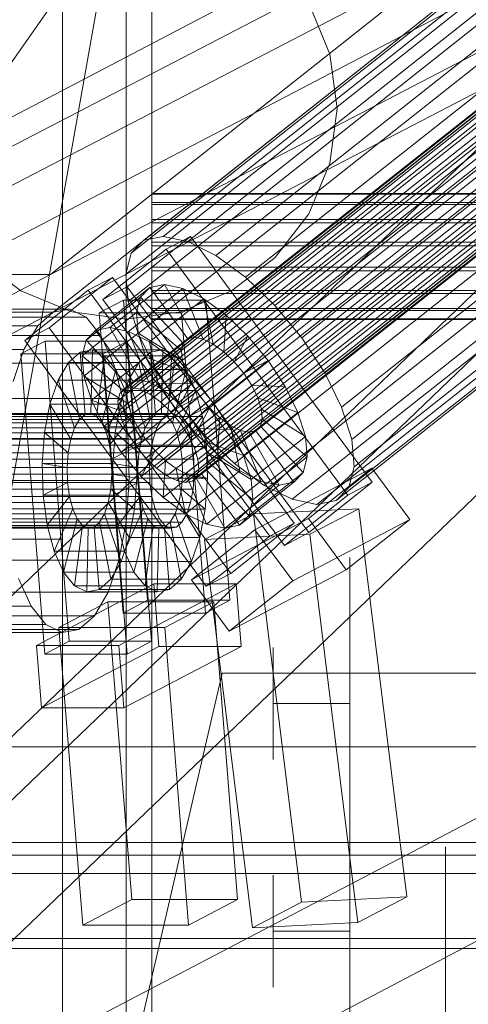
# Model space of a CAD drawing. Header units: millimetres. Extents: x -4738 to 65662, y -68080 to 6847.
# Tile 151 of 256: x -1517 to -1446, y -34225 to -34071. Entities that reach past the tile are written whole.
import ezdxf

# ---------------------------------------------------------------- set-up
doc = ezdxf.new("R2010")
doc.units = ezdxf.units.MM
for name, color, linetype, lineweight in [('COTAS_O', 1, 'Continuous', 0), ('frontal_briquetadora', 7, 'Continuous', 0), ('frontal_C03', 7, 'Continuous', 0), ('frontal_C10', 7, 'Continuous', 0), ('frontal_dosificador', 7, 'Continuous', 0), ('frontal_tolva', 7, 'Continuous', 0)]:
    doc.layers.add(name, color=color, linetype=linetype, lineweight=lineweight)
doc.dimstyles.new('R19_100', dxfattribs={"dimtxt": 250, "dimasz": 150, "dimexe": 150, "dimexo": 80, "dimgap": 100, "dimtad": 1, "dimtih": 1, "dimtoh": 1, "dimdsep": 46, "dimcen": 0.09, "dimadec": 0, "dimazin": 0, "dimtfac": 1, "dimtdec": 4, "dimtofl": 0, "dimtmove": 0, "dimatfit": 3, "dimfxl": 1, "dimtolj": 1, "dimtzin": 0, "dimarcsym": 0})

# ---------------------------------------------------------------- blocks, each defined once
blk = doc.blocks.new('DIM_R31_47')
at = {"layer": 'COTAS_O'}
for p, q in [((-1725, -31700), (-1025, -31700)), ((-1025, -31700), (-1070, -31850)), ((-1025, -34400), (-1025, -31700)), ((-1025, -31700), (-980, -31850)), ((-1025, -34400), (-1070, -34250)), ((-1025, -34400), (-980, -34250)), ((-1725, -34400), (-1025, -34400))]:
    blk.add_line(p, q, dxfattribs=at)
blk.add_text('2700 O', height=250, rotation=90, dxfattribs=at).set_placement((-1125, -33050))
blk = doc.blocks.new('DIM_R31_48')
at = {"layer": 'COTAS_O'}
for p, q in [((-1725, -33700), (-1575, -33655)), ((1725, -33700), (1575, -33655)), ((-1725, -34400), (-1725, -33700)), ((-1725, -33700), (1725, -33700)), ((-1725, -33700), (-1575, -33745)), ((1725, -33700), (1575, -33745)), ((1725, -34400), (1725, -33700))]:
    blk.add_line(p, q, dxfattribs=at)
blk.add_text('3450 O', height=250, dxfattribs=at).set_placement((0, -33600))
blk = doc.blocks.new('DIM_R31_53')
at = {"layer": 'COTAS_O'}
for p, q in [((-1480, -33670), (-780, -33670)), ((-780, -33670), (-825, -33820)), ((-780, -36000), (-780, -33670)), ((-780, -33670), (-735, -33820)), ((-780, -36000), (-825, -35850)), ((-780, -36000), (-735, -35850)), ((-1480, -36000), (-780, -36000))]:
    blk.add_line(p, q, dxfattribs=at)
blk.add_text('2330 O', height=250, rotation=90, dxfattribs=at).set_placement((-880, -34835))

msp = doc.modelspace()

# ---------------------------------------------------------------- linework, layer by layer
at = {"layer": 'frontal_briquetadora'}
for p, q in [((-1510, -34075.747), (-1510, -34064.906)), ((-1510, -34087.632), (-1510, -34075.747)), ((-1510, -34088.791), (-1510, -34083.177)), ((-1510, -34100.514), (-1510, -34087.632)), ((-1510, -34099.562), (-1510, -34088.791)), ((-1510, -34114.62), (-1510, -34099.562)), ((-1510, -34114.338), (-1510, -34100.514)), ((-1510, -34129.049), (-1510, -34114.338)), ((-1510, -34132.744), (-1510, -34114.62)), ((-1510, -34144.586), (-1510, -34129.049)), ((-1510, -34152.465), (-1510, -34132.744)), ((-1510, -34160.884), (-1510, -34144.586)), ((-1660, -34152.465), (-1510, -34152.465)), ((-1510, -34152.465), (-1510, -34172.186)), ((-1465, -34158.033), (-1465, -34155.338)), ((-1465, -34163.372), (-1465, -34158.033)), ((-1510, -34177.878), (-1510, -34160.884)), ((-1465, -34171.257), (-1465, -34163.372)), ((-1477, -34171.164), (-1477, -34169.426)), ((-1465, -34171.164), (-1465, -34169.426)), ((-1510, -34172.186), (-1510, -34190.31)), ((-1477, -34174.295), (-1477, -34171.164)), ((-1465, -34174.295), (-1465, -34171.164)), ((-1465, -34181.539), (-1465, -34171.257)), ((-1477, -34178.2), (-1477, -34174.295)), ((-1465, -34178.2), (-1465, -34174.295)), ((-1510, -34195.496), (-1510, -34177.878)), ((-1465, -34178.2), (-1477, -34178.2)), ((-1477, -34178.2), (-1477, -34182.105)), ((-1465, -34178.2), (-1465, -34182.105)), ((-1465, -34194.029), (-1465, -34181.539)), ((-1477, -34182.105), (-1477, -34185.236)), ((-1465, -34182.105), (-1465, -34185.236)), ((-1477, -34185.236), (-1477, -34186.974)), ((-1465, -34185.236), (-1465, -34186.974)), ((-1510, -34190.31), (-1510, -34205.367)), ((-1510, -34213.667), (-1510, -34195.496)), ((-1465, -34208.492), (-1465, -34194.029)), ((-1450, -34202.811), (-1450, -34200.668)), ((-1450, -34207.07), (-1450, -34202.811)), ((-1510, -34205.367), (-1510, -34216.139)), ((-1477, -34206.838), (-1477, -34205.1)), ((-1465, -34206.838), (-1465, -34205.1)), ((-1477, -34209.969), (-1477, -34206.838)), ((-1465, -34209.969), (-1465, -34206.838)), ((-1450, -34213.397), (-1450, -34207.07)), ((-1465, -34224.66), (-1465, -34208.492)), ((-1477, -34213.874), (-1477, -34209.969)), ((-1465, -34213.874), (-1465, -34209.969)), ((-1510, -34232.316), (-1510, -34213.667)), ((-1465, -34213.874), (-1477, -34213.874)), ((-1477, -34213.874), (-1477, -34217.779)), ((-1465, -34213.874), (-1465, -34217.779)), ((-1450, -34221.717), (-1450, -34213.397)), ((-1510, -34216.139), (-1510, -34221.752)), ((-1477, -34217.779), (-1477, -34220.911)), ((-1465, -34217.779), (-1465, -34220.911)), ((-1477, -34220.911), (-1477, -34222.649)), ((-1465, -34220.911), (-1465, -34222.649)), ((-1450, -34231.933), (-1450, -34221.717)), ((-1465, -34242.232), (-1465, -34224.66))]:
    msp.add_line(p, q, dxfattribs=at)
at = {"layer": 'frontal_C03'}
for p, q in [((-1500, -34954.179), (-1500, -32259.264)), ((-1496, -32259.264), (-1496, -34954.179)), ((-1500, -32263.162), (-1500, -34958.077)), ((-1500, -35437.51), (-1500, -32742.595)), ((-1500, -32746.492), (-1500, -35441.408)), ((-1496, -35441.408), (-1496, -32746.492)), ((-1845, -35988), (-1415, -33563.95)), ((-1496, -34099.707), (-1496, -34098.323)), ((-1496, -34098.323), (-1496, -34098.441)), ((1496, -34098.323), (-1496, -34098.323)), ((-1496, -34098.441), (-1496, -34100.042)), ((1496, -34098.441), (-1496, -34098.441)), ((-1496, -34102.381), (-1496, -34099.707)), ((1496, -34099.707), (-1496, -34099.707)), ((-1496, -34100.042), (-1496, -34102.883)), ((1496, -34100.042), (-1496, -34100.042)), ((-1496, -34105.94), (-1496, -34102.381)), ((1496, -34102.381), (-1496, -34102.381)), ((-1496, -34102.883), (-1496, -34106.531)), ((1496, -34102.883), (-1496, -34102.883)), ((-1496, -34109.84), (-1496, -34105.94)), ((-1496, -34105.94), (1496, -34105.94)), ((-1496, -34106.531), (-1496, -34110.431)), ((1496, -34106.531), (-1496, -34106.531)), ((-1496, -34113.488), (-1496, -34109.84)), ((1496, -34109.84), (-1496, -34109.84)), ((-1496, -34110.431), (-1496, -34113.989)), ((1496, -34110.431), (-1496, -34110.431)), ((-1496, -34116.329), (-1496, -34113.488)), ((1496, -34113.488), (-1496, -34113.488)), ((-1496, -34113.989), (-1496, -34116.664)), ((1496, -34113.989), (-1496, -34113.989)), ((-1496, -34117.93), (-1496, -34116.329)), ((1496, -34116.329), (-1496, -34116.329)), ((-1496, -34116.664), (-1496, -34118.048)), ((1496, -34116.664), (-1496, -34116.664)), ((-1496, -34118.048), (-1496, -34117.93)), ((1496, -34117.93), (-1496, -34117.93)), ((1496, -34118.048), (-1496, -34118.048)), ((-1903.922, -35988), (-1485, -34173.45)), ((-1485, -34173.45), (-1415, -34173.45))]:
    msp.add_line(p, q, dxfattribs=at)
at = {"layer": 'frontal_C10'}
for p, q in [((-1511.88, -34111.002), (-1136.601, -33916.019)), ((-1136.135, -33921.899), (-1511.413, -34116.882)), ((-1272.854, -33926.045), (-1717.35, -34352.76)), ((-1694.337, -34352.76), (-1249.842, -33926.045)), ((-1713.232, -34380.849), (-1268.737, -33954.133)), ((-1690.22, -34380.849), (-1245.724, -33954.133)), ((-1735.512, -34200.256), (-1276.132, -33959.683)), ((-1698.692, -34200.256), (-1239.313, -33959.683)), ((-1337.62, -33979.174), (-1497.243, -34105.649)), ((-1334.597, -33978.551), (-1494.22, -34105.026)), ((-1330.755, -33979.359), (-1490.378, -34105.833)), ((-1315.135, -33982.216), (-1500.298, -34128.926)), ((-1339.617, -33981.187), (-1499.24, -34107.661)), ((-1314.064, -33981.995), (-1499.227, -34128.705)), ((-1312.703, -33982.281), (-1497.865, -34128.992)), ((-1326.355, -33981.543), (-1485.978, -34108.018)), ((-1316.139, -33984.086), (-1501.302, -34130.796)), ((-1315.843, -33982.929), (-1501.005, -34129.639)), ((-1311.144, -33983.055), (-1496.306, -34129.766)), ((-1316.004, -33985.607), (-1501.166, -34132.317)), ((-1340.453, -33984.451), (-1500.076, -34110.926)), ((-1309.493, -33984.264), (-1494.656, -34130.975)), ((-1321.698, -33984.955), (-1481.321, -34111.43)), ((-1307.864, -33985.826), (-1493.027, -34132.536)), ((-1315.445, -33987.389), (-1500.608, -34134.1)), ((-1340.071, -33988.745), (-1499.694, -34115.219)), ((-1491.53, -34134.344), (-1306.367, -33987.633)), ((-1314.503, -33989.311), (-1499.665, -34136.022)), ((-1305.105, -33989.564), (-1490.267, -34136.274)), ((-1317.1, -33989.362), (-1476.723, -34115.836)), ((-1313.24, -33991.242), (-1498.403, -34137.952)), ((-1304.162, -33991.486), (-1489.325, -34138.196)), ((-1311.743, -33993.049), (-1496.906, -34139.76)), ((-1303.604, -33993.268), (-1488.766, -34139.978)), ((-1338.496, -33993.775), (-1498.119, -34120.249)), ((-1310.114, -33994.611), (-1495.277, -34141.321)), ((-1303.468, -33994.789), (-1488.631, -34141.5)), ((-1472.498, -34120.938), (-1312.875, -33994.463)), ((-1308.464, -33995.82), (-1493.626, -34142.53)), ((-1303.765, -33995.946), (-1488.927, -34142.656)), ((-1306.905, -33996.594), (-1492.067, -34143.304)), ((-1305.543, -33996.88), (-1490.706, -34143.59)), ((-1304.472, -33996.659), (-1489.635, -34143.369)), ((-1335.836, -33999.199), (-1495.459, -34125.674)), ((-1309.311, -33999.912), (-1468.934, -34126.386)), ((-1332.272, -34004.648), (-1491.895, -34131.122)), ((-1306.651, -34005.336), (-1466.274, -34131.81)), ((-1328.047, -34009.749), (-1487.67, -34136.224)), ((-1305.076, -34010.366), (-1464.699, -34136.841)), ((-1323.449, -34014.156), (-1483.072, -34140.63)), ((-1304.694, -34014.66), (-1464.317, -34141.134)), ((-1318.792, -34017.568), (-1478.415, -34144.042)), ((-1305.53, -34017.924), (-1465.153, -34144.398)), ((-1314.392, -34019.752), (-1474.015, -34146.226)), ((-1310.55, -34020.56), (-1470.173, -34147.034)), ((-1307.527, -34019.936), (-1467.15, -34146.411)), ((-1426.748, -34043.548), (-1802.026, -34238.531)), ((-1511.88, -34111.002), (-1426.748, -34043.548)), ((-1801.56, -34244.411), (-1426.281, -34049.429)), ((-1426.281, -34049.429), (-1511.413, -34116.882)), ((-1264.774, -34101.739), (-1724.153, -34342.312)), ((-1687.333, -34342.312), (-1227.954, -34101.739)), ((-1489.931, -34105.051), (-1499.863, -34112.921)), ((-1497.243, -34105.649), (-1499.24, -34107.661)), ((-1494.22, -34105.026), (-1497.243, -34105.649)), ((-1490.378, -34105.833), (-1494.22, -34105.026)), ((-1493.75, -34107.056), (-1489.931, -34105.051)), ((-1485.978, -34108.018), (-1490.378, -34105.833)), ((-1461.497, -34143.566), (-1489.931, -34105.051)), ((-1503.682, -34114.925), (-1493.75, -34107.056)), ((-1493.75, -34107.056), (-1465.315, -34145.571)), ((-1499.24, -34107.661), (-1500.076, -34110.926)), ((-1481.321, -34111.43), (-1485.978, -34108.018)), ((-1887.158, -34305.985), (-1511.88, -34111.002)), ((-1631.544, -34111.002), (-1511.88, -34111.002)), ((-1502.15, -34111.466), (-1512.082, -34119.336)), ((-1505.968, -34113.471), (-1502.15, -34111.466)), ((-1473.715, -34149.981), (-1502.15, -34111.466)), ((-1500.076, -34110.926), (-1499.694, -34115.219)), ((-1476.723, -34115.836), (-1481.321, -34111.43)), ((-1515.9, -34121.341), (-1505.968, -34113.471)), ((-1505.968, -34113.471), (-1477.533, -34151.986)), ((-1496.289, -34113.033), (-1504.803, -34119.778)), ((-1499.863, -34112.921), (-1503.682, -34114.925)), ((-1494.028, -34112.566), (-1502.542, -34119.312)), ((-1499.863, -34112.921), (-1471.429, -34151.436)), ((-1491.154, -34113.171), (-1499.667, -34119.916)), ((-1497.784, -34114.538), (-1496.289, -34113.033)), ((-1496.289, -34113.033), (-1494.028, -34112.566)), ((-1490.366, -34121.057), (-1496.289, -34113.033)), ((-1489.295, -34120.836), (-1494.028, -34112.566)), ((-1494.028, -34112.566), (-1491.154, -34113.171)), ((-1487.933, -34121.122), (-1491.154, -34113.171)), ((-1491.154, -34113.171), (-1487.863, -34114.805)), ((-1497.784, -34114.538), (-1506.297, -34121.283)), ((-1500.425, -34115.023), (-1504.253, -34117.028)), ((-1475.247, -34153.44), (-1503.682, -34114.925)), ((-1487.538, -34115.023), (-1500.425, -34115.023)), ((-1500.425, -34115.023), (-1496.665, -34162.048)), ((-1499.694, -34115.219), (-1498.119, -34120.249)), ((-1498.409, -34116.98), (-1497.784, -34114.538)), ((-1491.073, -34121.77), (-1497.784, -34114.538)), ((-1487.863, -34114.805), (-1496.376, -34121.55)), ((-1491.366, -34117.028), (-1487.538, -34115.023)), ((-1486.374, -34121.896), (-1487.863, -34114.805)), ((-1487.863, -34114.805), (-1484.379, -34117.357)), ((-1483.778, -34162.048), (-1487.538, -34115.023)), ((-1508.829, -34116.412), (-1748.158, -34116.412)), ((-1511.413, -34116.882), (-1508.829, -34116.412)), ((-1508.829, -34116.412), (-1506.285, -34117.669)), ((-1472.498, -34120.938), (-1476.723, -34115.836)), ((-1511.413, -34116.882), (-1886.692, -34311.865)), ((-1511.413, -34116.882), (-1750.743, -34116.882)), ((-1506.285, -34117.669), (-1745.614, -34117.669)), ((-1511.413, -34116.882), (-1631.078, -34116.882)), ((-1513.862, -34119.048), (-1511.413, -34116.882)), ((-1498.409, -34116.98), (-1506.922, -34123.725)), ((-1506.285, -34117.669), (-1503.955, -34120.569)), ((-1504.253, -34117.028), (-1491.366, -34117.028)), ((-1500.493, -34164.053), (-1504.253, -34117.028)), ((-1491.37, -34122.926), (-1498.409, -34116.98)), ((-1498.123, -34120.192), (-1498.409, -34116.98)), ((-1484.379, -34117.357), (-1492.892, -34124.102)), ((-1491.366, -34117.028), (-1487.606, -34164.053)), ((-1484.724, -34123.105), (-1484.379, -34117.357)), ((-1484.379, -34117.357), (-1480.94, -34120.653)), ((-1513.862, -34119.048), (-1753.191, -34119.048)), ((-1516.008, -34122.762), (-1513.862, -34119.048)), ((-1512.082, -34119.336), (-1515.9, -34121.341)), ((-1512.082, -34119.336), (-1483.647, -34157.851)), ((-1504.803, -34119.778), (-1506.297, -34121.283)), ((-1502.542, -34119.312), (-1504.803, -34119.778)), ((-1504.803, -34119.778), (-1498.879, -34127.802)), ((-1499.667, -34119.916), (-1502.542, -34119.312)), ((-1502.542, -34119.312), (-1497.808, -34127.581)), ((-1496.376, -34121.55), (-1499.667, -34119.916)), ((-1499.667, -34119.916), (-1496.446, -34127.867)), ((-1503.955, -34120.569), (-1743.284, -34120.569)), ((-1512.675, -34121.438), (-1516.503, -34123.443)), ((-1487.465, -34159.856), (-1515.9, -34121.341)), ((-1499.788, -34121.438), (-1512.675, -34121.438)), ((-1512.675, -34121.438), (-1508.915, -34168.464)), ((-1506.297, -34121.283), (-1506.922, -34123.725)), ((-1498.123, -34120.192), (-1506.636, -34126.937)), ((-1506.297, -34121.283), (-1499.587, -34128.515)), ((-1503.955, -34120.569), (-1501.998, -34124.914)), ((-1503.616, -34123.443), (-1499.788, -34121.438)), ((-1496.028, -34168.464), (-1499.788, -34121.438)), ((-1498.879, -34127.802), (-1490.366, -34121.057)), ((-1491.234, -34124.448), (-1498.123, -34120.192)), ((-1496.944, -34123.954), (-1498.123, -34120.192)), ((-1498.119, -34120.249), (-1495.459, -34125.674)), ((-1497.808, -34127.581), (-1489.295, -34120.836)), ((-1496.446, -34127.867), (-1487.933, -34121.122)), ((-1490.366, -34121.057), (-1491.073, -34121.77)), ((-1489.295, -34120.836), (-1490.366, -34121.057)), ((-1480.94, -34120.653), (-1489.453, -34127.399)), ((-1487.933, -34121.122), (-1489.295, -34120.836)), ((-1486.374, -34121.896), (-1487.933, -34121.122)), ((-1483.095, -34124.666), (-1480.94, -34120.653)), ((-1480.94, -34120.653), (-1477.78, -34124.469)), ((-1468.934, -34126.386), (-1472.498, -34120.938)), ((-1516.008, -34122.762), (-1755.338, -34122.762)), ((-1517.706, -34127.771), (-1516.008, -34122.762)), ((-1505.297, -34122.8), (-1507.23, -34123.152)), ((-1505.297, -34122.8), (-1505.531, -34132.782)), ((-1503.394, -34123.741), (-1505.297, -34122.8)), ((-1494.251, -34122.8), (-1505.297, -34122.8)), ((-1499.883, -34129.672), (-1491.37, -34122.926)), ((-1499.587, -34128.515), (-1491.073, -34121.77)), ((-1492.892, -34124.102), (-1496.376, -34121.55)), ((-1496.376, -34121.55), (-1494.887, -34128.641)), ((-1496.184, -34123.152), (-1494.251, -34122.8)), ((-1494.887, -34128.641), (-1486.374, -34121.896)), ((-1494.485, -34132.782), (-1494.251, -34122.8)), ((-1494.251, -34122.8), (-1492.348, -34123.741)), ((-1491.073, -34121.77), (-1491.37, -34122.926)), ((-1491.37, -34122.926), (-1491.234, -34124.448)), ((-1484.724, -34123.105), (-1486.374, -34121.896)), ((-1516.503, -34123.443), (-1503.616, -34123.443)), ((-1512.743, -34170.468), (-1516.503, -34123.443)), ((-1507.23, -34123.152), (-1509.062, -34124.772)), ((-1507.23, -34123.152), (-1506.447, -34132.949)), ((-1496.184, -34123.152), (-1507.23, -34123.152)), ((-1506.922, -34123.725), (-1499.883, -34129.672)), ((-1506.922, -34123.725), (-1506.636, -34126.937)), ((-1496.944, -34123.954), (-1505.458, -34130.7)), ((-1503.394, -34123.741), (-1504.629, -34133.228)), ((-1503.616, -34123.443), (-1499.856, -34170.468)), ((-1501.651, -34125.91), (-1503.394, -34123.741)), ((-1492.348, -34123.741), (-1503.394, -34123.741)), ((-1499.747, -34131.193), (-1491.234, -34124.448)), ((-1498.016, -34124.772), (-1496.184, -34123.152)), ((-1490.676, -34126.23), (-1496.944, -34123.954)), ((-1494.955, -34128.012), (-1496.944, -34123.954)), ((-1495.401, -34132.949), (-1496.184, -34123.152)), ((-1493.583, -34133.228), (-1492.348, -34123.741)), ((-1493.237, -34129.85), (-1484.724, -34123.105)), ((-1492.892, -34124.102), (-1493.237, -34129.85)), ((-1489.453, -34127.399), (-1492.892, -34124.102)), ((-1492.348, -34123.741), (-1490.605, -34125.91)), ((-1491.234, -34124.448), (-1490.676, -34126.23)), ((-1486.293, -34131.215), (-1477.78, -34124.469)), ((-1483.095, -34124.666), (-1484.724, -34123.105)), ((-1477.78, -34124.469), (-1481.598, -34126.474)), ((-1477.78, -34124.469), (-1475.114, -34128.545)), ((-1501.998, -34124.914), (-1741.327, -34124.914)), ((-1509.062, -34124.772), (-1510.667, -34127.55)), ((-1509.062, -34124.772), (-1507.314, -34133.716)), ((-1498.016, -34124.772), (-1509.062, -34124.772)), ((-1501.651, -34125.91), (-1503.804, -34134.255)), ((-1501.998, -34124.914), (-1500.546, -34130.407)), ((-1500.187, -34129.16), (-1501.651, -34125.91)), ((-1490.605, -34125.91), (-1501.651, -34125.91)), ((-1499.621, -34127.55), (-1498.016, -34124.772)), ((-1496.268, -34133.716), (-1498.016, -34124.772)), ((-1495.459, -34125.674), (-1491.895, -34131.122)), ((-1492.758, -34134.255), (-1490.605, -34125.91)), ((-1491.608, -34131.412), (-1483.095, -34124.666)), ((-1490.605, -34125.91), (-1489.141, -34129.16)), ((-1481.598, -34126.474), (-1483.095, -34124.666)), ((-1510.667, -34127.55), (-1511.937, -34131.297)), ((-1510.667, -34127.55), (-1508.075, -34135.032)), ((-1499.621, -34127.55), (-1510.667, -34127.55)), ((-1506.636, -34126.937), (-1499.747, -34131.193)), ((-1506.636, -34126.937), (-1505.458, -34130.7)), ((-1500.891, -34131.297), (-1499.621, -34127.55)), ((-1497.029, -34135.032), (-1499.621, -34127.55)), ((-1499.189, -34132.975), (-1490.676, -34126.23)), ((-1498.879, -34127.802), (-1497.808, -34127.581)), ((-1497.808, -34127.581), (-1496.446, -34127.867)), ((-1489.453, -34127.399), (-1491.608, -34131.412)), ((-1490.676, -34126.23), (-1489.733, -34128.152)), ((-1481.598, -34126.474), (-1490.111, -34133.219)), ((-1486.293, -34131.215), (-1489.453, -34127.399)), ((-1480.335, -34128.405), (-1481.598, -34126.474)), ((-1466.274, -34131.81), (-1468.934, -34126.386)), ((-1494.955, -34128.012), (-1503.468, -34134.757)), ((-1500.187, -34129.16), (-1503.11, -34135.795)), ((-1500.298, -34128.926), (-1501.005, -34129.639)), ((-1499.227, -34128.705), (-1500.298, -34128.926)), ((-1499.101, -34133.269), (-1500.187, -34129.16)), ((-1489.141, -34129.16), (-1500.187, -34129.16)), ((-1499.883, -34129.672), (-1499.587, -34128.515)), ((-1499.587, -34128.515), (-1498.879, -34127.802)), ((-1497.865, -34128.992), (-1499.227, -34128.705)), ((-1498.247, -34134.897), (-1489.733, -34128.152)), ((-1496.306, -34129.766), (-1497.865, -34128.992)), ((-1496.446, -34127.867), (-1494.887, -34128.641)), ((-1489.733, -34128.152), (-1494.955, -34128.012)), ((-1492.289, -34132.087), (-1494.955, -34128.012)), ((-1494.887, -34128.641), (-1493.237, -34129.85)), ((-1492.064, -34135.795), (-1489.141, -34129.16)), ((-1489.733, -34128.152), (-1488.471, -34130.083)), ((-1489.141, -34129.16), (-1488.055, -34133.269)), ((-1488.848, -34135.15), (-1480.335, -34128.405)), ((-1475.114, -34128.545), (-1483.627, -34135.29)), ((-1479.392, -34130.327), (-1480.335, -34128.405)), ((-1480.335, -34128.405), (-1475.114, -34128.545)), ((-1475.114, -34128.545), (-1473.124, -34132.602)), ((-1500.546, -34130.407), (-1739.876, -34130.407)), ((-1505.458, -34130.7), (-1499.189, -34132.975)), ((-1505.458, -34130.7), (-1503.468, -34134.757)), ((-1501.005, -34129.639), (-1501.302, -34130.796)), ((-1500.546, -34130.407), (-1499.7, -34136.674)), ((-1499.747, -34131.193), (-1499.883, -34129.672)), ((-1496.984, -34136.828), (-1488.471, -34130.083)), ((-1494.656, -34130.975), (-1496.306, -34129.766)), ((-1493.237, -34129.85), (-1491.608, -34131.412)), ((-1488.471, -34130.083), (-1492.289, -34132.087)), ((-1488.471, -34130.083), (-1486.974, -34131.89)), ((-1487.906, -34137.072), (-1479.392, -34130.327)), ((-1478.834, -34132.109), (-1479.392, -34130.327)), ((-1479.392, -34130.327), (-1473.124, -34132.602)), ((-1511.937, -34131.297), (-1512.785, -34135.758)), ((-1511.937, -34131.297), (-1508.676, -34136.807)), ((-1500.891, -34131.297), (-1511.937, -34131.297)), ((-1501.739, -34135.758), (-1500.891, -34131.297)), ((-1501.302, -34130.796), (-1501.166, -34132.317)), ((-1497.63, -34136.807), (-1500.891, -34131.297)), ((-1492.289, -34132.087), (-1500.802, -34138.833)), ((-1499.189, -34132.975), (-1499.747, -34131.193)), ((-1495.487, -34138.636), (-1486.974, -34131.89)), ((-1493.027, -34132.536), (-1494.656, -34130.975)), ((-1489.128, -34135.903), (-1492.289, -34132.087)), ((-1491.895, -34131.122), (-1487.67, -34136.224)), ((-1491.608, -34131.412), (-1490.111, -34133.219)), ((-1490.111, -34133.219), (-1486.293, -34131.215)), ((-1486.974, -34131.89), (-1489.128, -34135.903)), ((-1487.348, -34138.854), (-1478.834, -34132.109)), ((-1486.974, -34131.89), (-1485.344, -34133.452)), ((-1483.627, -34135.29), (-1486.293, -34131.215)), ((-1478.699, -34133.63), (-1478.834, -34132.109)), ((-1478.834, -34132.109), (-1471.946, -34136.365)), ((-1464.699, -34136.841), (-1466.274, -34131.81)), ((-1494.427, -34133.716), (-1766.895, -34133.716)), ((-1493.56, -34132.949), (-1766.027, -34132.949)), ((-1492.644, -34132.782), (-1765.111, -34132.782)), ((-1491.742, -34133.228), (-1764.21, -34133.228)), ((-1508.075, -34135.032), (-1507.314, -34133.716)), ((-1507.314, -34133.716), (-1506.447, -34132.949)), ((-1507.314, -34133.716), (-1496.268, -34133.716)), ((-1506.447, -34132.949), (-1505.531, -34132.782)), ((-1506.447, -34132.949), (-1495.401, -34132.949)), ((-1505.531, -34132.782), (-1504.629, -34133.228)), ((-1505.531, -34132.782), (-1494.485, -34132.782)), ((-1504.629, -34133.228), (-1503.804, -34134.255)), ((-1504.629, -34133.228), (-1493.583, -34133.228)), ((-1499.101, -34133.269), (-1502.596, -34137.741)), ((-1501.166, -34132.317), (-1500.608, -34134.1)), ((-1498.247, -34134.897), (-1499.189, -34132.975)), ((-1498.468, -34137.957), (-1499.101, -34133.269)), ((-1488.055, -34133.269), (-1499.101, -34133.269)), ((-1496.268, -34133.716), (-1497.029, -34135.032)), ((-1495.401, -34132.949), (-1496.268, -34133.716)), ((-1494.485, -34132.782), (-1495.401, -34132.949)), ((-1495.188, -34135.032), (-1494.427, -34133.716)), ((-1493.583, -34133.228), (-1494.485, -34132.782)), ((-1494.427, -34133.716), (-1493.56, -34132.949)), ((-1493.858, -34140.197), (-1485.344, -34133.452)), ((-1492.758, -34134.255), (-1493.583, -34133.228)), ((-1493.56, -34132.949), (-1492.644, -34132.782)), ((-1491.53, -34134.344), (-1493.027, -34132.536)), ((-1492.644, -34132.782), (-1491.742, -34133.228)), ((-1491.742, -34133.228), (-1490.917, -34134.255)), ((-1491.55, -34137.741), (-1488.055, -34133.269)), ((-1490.111, -34133.219), (-1488.848, -34135.15)), ((-1488.055, -34133.269), (-1487.422, -34137.957)), ((-1487.212, -34140.376), (-1478.699, -34133.63)), ((-1485.344, -34133.452), (-1485.689, -34139.2)), ((-1485.344, -34133.452), (-1483.694, -34134.661)), ((-1473.124, -34132.602), (-1481.637, -34139.348)), ((-1478.995, -34134.787), (-1478.699, -34133.63)), ((-1478.699, -34133.63), (-1471.66, -34139.577)), ((-1473.124, -34132.602), (-1471.946, -34136.365)), ((-1495.188, -34135.032), (-1767.655, -34135.032)), ((-1490.917, -34134.255), (-1763.384, -34134.255)), ((-1508.676, -34136.807), (-1508.075, -34135.032)), ((-1508.075, -34135.032), (-1497.029, -34135.032)), ((-1503.804, -34134.255), (-1503.11, -34135.795)), ((-1503.804, -34134.255), (-1492.758, -34134.255)), ((-1503.468, -34134.757), (-1498.247, -34134.897)), ((-1503.468, -34134.757), (-1500.802, -34138.833)), ((-1500.608, -34134.1), (-1499.665, -34136.022)), ((-1496.984, -34136.828), (-1498.247, -34134.897)), ((-1497.029, -34135.032), (-1497.63, -34136.807)), ((-1495.789, -34136.807), (-1495.188, -34135.032)), ((-1492.064, -34135.795), (-1492.758, -34134.255)), ((-1492.207, -34141.406), (-1483.694, -34134.661)), ((-1490.267, -34136.274), (-1491.53, -34134.344)), ((-1490.917, -34134.255), (-1490.223, -34135.795)), ((-1483.627, -34135.29), (-1488.848, -34135.15)), ((-1488.848, -34135.15), (-1487.906, -34137.072)), ((-1487.508, -34141.532), (-1478.995, -34134.787)), ((-1483.694, -34134.661), (-1482.205, -34141.752)), ((-1483.694, -34134.661), (-1482.135, -34135.435)), ((-1481.637, -34139.348), (-1483.627, -34135.29)), ((-1479.703, -34135.5), (-1478.995, -34134.787)), ((-1478.995, -34134.787), (-1472.285, -34142.019)), ((-1495.789, -34136.807), (-1768.257, -34136.807)), ((-1490.223, -34135.795), (-1762.691, -34135.795)), ((-1739.029, -34136.674), (-1499.7, -34136.674)), ((-1512.785, -34135.758), (-1513.152, -34140.628)), ((-1512.785, -34135.758), (-1509.078, -34138.92)), ((-1501.739, -34135.758), (-1512.785, -34135.758)), ((-1509.078, -34138.92), (-1508.676, -34136.807)), ((-1508.676, -34136.807), (-1497.63, -34136.807)), ((-1503.11, -34135.795), (-1502.596, -34137.741)), ((-1503.11, -34135.795), (-1492.064, -34135.795)), ((-1502.106, -34140.628), (-1501.739, -34135.758)), ((-1498.032, -34138.92), (-1501.739, -34135.758)), ((-1500.802, -34138.833), (-1496.984, -34136.828)), ((-1499.7, -34136.674), (-1499.516, -34143.288)), ((-1499.665, -34136.022), (-1498.403, -34137.952)), ((-1497.63, -34136.807), (-1498.032, -34138.92)), ((-1489.128, -34135.903), (-1497.642, -34142.649)), ((-1495.487, -34138.636), (-1496.984, -34136.828)), ((-1496.191, -34138.92), (-1495.789, -34136.807)), ((-1491.55, -34137.741), (-1492.064, -34135.795)), ((-1490.648, -34142.18), (-1482.135, -34135.435)), ((-1489.325, -34138.196), (-1490.267, -34136.274)), ((-1490.223, -34135.795), (-1489.709, -34137.741)), ((-1489.287, -34142.466), (-1480.774, -34135.721)), ((-1485.689, -34139.2), (-1489.128, -34135.903)), ((-1488.216, -34142.245), (-1479.703, -34135.5)), ((-1487.67, -34136.224), (-1483.072, -34140.63)), ((-1482.135, -34135.435), (-1478.914, -34143.386)), ((-1482.135, -34135.435), (-1480.774, -34135.721)), ((-1480.774, -34135.721), (-1479.703, -34135.5)), ((-1480.774, -34135.721), (-1476.04, -34143.99)), ((-1471.946, -34136.365), (-1480.459, -34143.11)), ((-1479.703, -34135.5), (-1473.779, -34143.524)), ((-1471.946, -34136.365), (-1471.66, -34139.577)), ((-1464.317, -34141.134), (-1464.699, -34136.841)), ((-1489.709, -34137.741), (-1762.176, -34137.741)), ((-1502.596, -34137.741), (-1502.296, -34139.962)), ((-1502.596, -34137.741), (-1491.55, -34137.741)), ((-1502.296, -34139.962), (-1498.468, -34137.957)), ((-1498.468, -34137.957), (-1487.422, -34137.957)), ((-1498.331, -34142.904), (-1498.468, -34137.957)), ((-1498.403, -34137.952), (-1496.906, -34139.76)), ((-1491.25, -34139.962), (-1491.55, -34137.741)), ((-1487.422, -34137.957), (-1491.25, -34139.962)), ((-1489.709, -34137.741), (-1489.409, -34139.962)), ((-1488.766, -34139.978), (-1489.325, -34138.196)), ((-1481.637, -34139.348), (-1487.906, -34137.072)), ((-1487.906, -34137.072), (-1487.348, -34138.854)), ((-1487.422, -34137.957), (-1487.285, -34142.904)), ((-1496.191, -34138.92), (-1768.658, -34138.92)), ((-1761.876, -34139.962), (-1489.409, -34139.962)), ((-1509.252, -34141.227), (-1509.078, -34138.92)), ((-1509.078, -34138.92), (-1498.032, -34138.92)), ((-1491.25, -34139.962), (-1502.296, -34139.962)), ((-1502.296, -34139.962), (-1502.231, -34142.305)), ((-1500.802, -34138.833), (-1497.642, -34142.649)), ((-1498.032, -34138.92), (-1498.206, -34141.227)), ((-1497.642, -34142.649), (-1495.487, -34138.636)), ((-1496.906, -34139.76), (-1495.277, -34141.321)), ((-1496.365, -34141.227), (-1496.191, -34138.92)), ((-1493.858, -34140.197), (-1495.487, -34138.636)), ((-1485.689, -34139.2), (-1494.202, -34145.945)), ((-1491.185, -34142.305), (-1491.25, -34139.962)), ((-1489.409, -34139.962), (-1489.344, -34142.305)), ((-1488.631, -34141.5), (-1488.766, -34139.978)), ((-1480.459, -34143.11), (-1487.348, -34138.854)), ((-1487.348, -34138.854), (-1487.212, -34140.376)), ((-1482.205, -34141.752), (-1485.689, -34139.2)), ((-1480.459, -34143.11), (-1481.637, -34139.348)), ((-1471.66, -34139.577), (-1480.173, -34146.322)), ((-1471.66, -34139.577), (-1472.285, -34142.019)), ((-1496.365, -34141.227), (-1768.832, -34141.227)), ((-1513.152, -34140.628), (-1509.252, -34141.227)), ((-1502.106, -34140.628), (-1513.152, -34140.628)), ((-1513.152, -34140.628), (-1513.015, -34145.575)), ((-1509.252, -34141.227), (-1498.206, -34141.227)), ((-1509.187, -34143.57), (-1509.252, -34141.227)), ((-1498.206, -34141.227), (-1502.106, -34140.628)), ((-1501.969, -34145.575), (-1502.106, -34140.628)), ((-1498.206, -34141.227), (-1498.141, -34143.57)), ((-1496.3, -34143.57), (-1496.365, -34141.227)), ((-1495.277, -34141.321), (-1493.626, -34142.53)), ((-1494.202, -34145.945), (-1493.858, -34140.197)), ((-1492.207, -34141.406), (-1493.858, -34140.197)), ((-1490.718, -34148.497), (-1492.207, -34141.406)), ((-1490.648, -34142.18), (-1492.207, -34141.406)), ((-1488.927, -34142.656), (-1488.631, -34141.5)), ((-1487.508, -34141.532), (-1488.216, -34142.245)), ((-1487.212, -34140.376), (-1487.508, -34141.532)), ((-1480.798, -34148.764), (-1487.508, -34141.532)), ((-1480.173, -34146.322), (-1487.212, -34140.376)), ((-1483.072, -34140.63), (-1478.415, -34144.042)), ((-1479.864, -34150.983), (-1461.536, -34141.36)), ((-1461.536, -34141.36), (-1471.468, -34149.229)), ((-1465.153, -34144.398), (-1464.317, -34141.134)), ((-1455.612, -34149.384), (-1461.536, -34141.36)), ((-1489.344, -34142.305), (-1761.811, -34142.305)), ((-1502.231, -34142.305), (-1502.405, -34144.612)), ((-1498.331, -34142.904), (-1502.231, -34142.305)), ((-1502.231, -34142.305), (-1491.185, -34142.305)), ((-1498.698, -34147.774), (-1498.331, -34142.904)), ((-1487.285, -34142.904), (-1498.331, -34142.904)), ((-1497.642, -34142.649), (-1494.202, -34145.945)), ((-1493.626, -34142.53), (-1492.067, -34143.304)), ((-1491.359, -34144.612), (-1491.185, -34142.305)), ((-1491.185, -34142.305), (-1487.285, -34142.904)), ((-1482.205, -34141.752), (-1490.718, -34148.497)), ((-1487.427, -34150.131), (-1490.648, -34142.18)), ((-1489.287, -34142.466), (-1490.648, -34142.18)), ((-1489.635, -34143.369), (-1488.927, -34142.656)), ((-1489.344, -34142.305), (-1489.518, -34144.612)), ((-1488.216, -34142.245), (-1489.287, -34142.466)), ((-1484.553, -34150.736), (-1489.287, -34142.466)), ((-1482.292, -34150.269), (-1488.216, -34142.245)), ((-1487.285, -34142.904), (-1487.652, -34147.774)), ((-1478.914, -34143.386), (-1482.205, -34141.752)), ((-1472.285, -34142.019), (-1480.798, -34148.764)), ((-1472.285, -34142.019), (-1473.779, -34143.524)), ((-1496.3, -34143.57), (-1768.767, -34143.57)), ((-1489.518, -34144.612), (-1761.986, -34144.612)), ((-1499.516, -34143.288), (-1738.846, -34143.288)), ((-1513.015, -34145.575), (-1509.187, -34143.57)), ((-1509.187, -34143.57), (-1498.141, -34143.57)), ((-1508.887, -34145.791), (-1509.187, -34143.57)), ((-1502.405, -34144.612), (-1502.807, -34146.725)), ((-1498.698, -34147.774), (-1502.405, -34144.612)), ((-1502.405, -34144.612), (-1491.359, -34144.612)), ((-1498.141, -34143.57), (-1501.969, -34145.575)), ((-1499.516, -34143.288), (-1500.008, -34149.798)), ((-1498.141, -34143.57), (-1497.841, -34145.791)), ((-1496, -34145.791), (-1496.3, -34143.57)), ((-1492.067, -34143.304), (-1490.706, -34143.59)), ((-1491.761, -34146.725), (-1491.359, -34144.612)), ((-1491.359, -34144.612), (-1487.652, -34147.774)), ((-1490.706, -34143.59), (-1489.635, -34143.369)), ((-1489.518, -34144.612), (-1489.92, -34146.725)), ((-1478.914, -34143.386), (-1487.427, -34150.131)), ((-1476.04, -34143.99), (-1484.553, -34150.736)), ((-1473.779, -34143.524), (-1482.292, -34150.269)), ((-1480.173, -34146.322), (-1480.459, -34143.11)), ((-1476.04, -34143.99), (-1478.914, -34143.386)), ((-1478.415, -34144.042), (-1474.015, -34146.226)), ((-1473.779, -34143.524), (-1476.04, -34143.99)), ((-1471.429, -34151.436), (-1461.497, -34143.566)), ((-1467.15, -34146.411), (-1465.153, -34144.398)), ((-1461.497, -34143.566), (-1465.315, -34145.571)), ((-1496, -34145.791), (-1768.467, -34145.791)), ((-1501.969, -34145.575), (-1513.015, -34145.575)), ((-1513.015, -34145.575), (-1512.382, -34150.263)), ((-1512.382, -34150.263), (-1508.887, -34145.791)), ((-1508.887, -34145.791), (-1497.841, -34145.791)), ((-1508.373, -34147.737), (-1508.887, -34145.791)), ((-1501.336, -34150.263), (-1501.969, -34145.575)), ((-1497.841, -34145.791), (-1501.336, -34150.263)), ((-1497.841, -34145.791), (-1497.327, -34147.737)), ((-1495.486, -34147.737), (-1496, -34145.791)), ((-1494.202, -34145.945), (-1490.718, -34148.497)), ((-1465.315, -34145.571), (-1475.247, -34153.44)), ((-1489.92, -34146.725), (-1762.387, -34146.725)), ((-1502.807, -34146.725), (-1503.408, -34148.5)), ((-1499.546, -34152.235), (-1502.807, -34146.725)), ((-1502.807, -34146.725), (-1491.761, -34146.725)), ((-1492.362, -34148.5), (-1491.761, -34146.725)), ((-1491.761, -34146.725), (-1488.5, -34152.235)), ((-1489.92, -34146.725), (-1490.521, -34148.5)), ((-1480.798, -34148.764), (-1480.173, -34146.322)), ((-1463.595, -34147.694), (-1480.081, -34148.508)), ((-1474.015, -34146.226), (-1470.173, -34147.034)), ((-1471.251, -34151.705), (-1463.595, -34147.694)), ((-1470.173, -34147.034), (-1467.15, -34146.411)), ((-1456.09, -34208.522), (-1463.595, -34147.694)), ((-1495.486, -34147.737), (-1767.953, -34147.737)), ((-1494.792, -34149.277), (-1767.259, -34149.277)), ((-1490.521, -34148.5), (-1762.989, -34148.5)), ((-1511.296, -34154.372), (-1508.373, -34147.737)), ((-1509.832, -34157.622), (-1507.679, -34149.277)), ((-1508.373, -34147.737), (-1497.327, -34147.737)), ((-1507.679, -34149.277), (-1508.373, -34147.737)), ((-1507.679, -34149.277), (-1496.633, -34149.277)), ((-1506.854, -34150.304), (-1507.679, -34149.277)), ((-1503.408, -34148.5), (-1504.169, -34149.816)), ((-1500.816, -34155.982), (-1503.408, -34148.5)), ((-1503.408, -34148.5), (-1492.362, -34148.5)), ((-1497.327, -34147.737), (-1500.25, -34154.372)), ((-1499.546, -34152.235), (-1498.698, -34147.774)), ((-1496.633, -34149.277), (-1498.786, -34157.622)), ((-1487.652, -34147.774), (-1498.698, -34147.774)), ((-1497.327, -34147.737), (-1496.633, -34149.277)), ((-1496.633, -34149.277), (-1495.808, -34150.304)), ((-1494.792, -34149.277), (-1495.486, -34147.737)), ((-1493.967, -34150.304), (-1494.792, -34149.277)), ((-1493.123, -34149.816), (-1492.362, -34148.5)), ((-1492.362, -34148.5), (-1489.77, -34155.982)), ((-1490.521, -34148.5), (-1491.282, -34149.816)), ((-1490.718, -34148.497), (-1487.427, -34150.131)), ((-1471.468, -34149.229), (-1489.796, -34158.852)), ((-1487.652, -34147.774), (-1488.5, -34152.235)), ((-1480.081, -34148.508), (-1487.737, -34152.518)), ((-1482.292, -34150.269), (-1480.798, -34148.764)), ((-1480.081, -34148.508), (-1472.576, -34209.335)), ((-1471.468, -34149.229), (-1465.545, -34157.253)), ((-1493.967, -34150.304), (-1766.434, -34150.304)), ((-1493.065, -34150.75), (-1765.532, -34150.75)), ((-1492.15, -34150.583), (-1764.617, -34150.583)), ((-1491.282, -34149.816), (-1763.749, -34149.816)), ((-1500.008, -34149.798), (-1739.337, -34149.798)), ((-1501.336, -34150.263), (-1512.382, -34150.263)), ((-1512.382, -34150.263), (-1511.296, -34154.372)), ((-1508.089, -34159.791), (-1506.854, -34150.304)), ((-1506.854, -34150.304), (-1495.808, -34150.304)), ((-1505.952, -34150.75), (-1506.854, -34150.304)), ((-1506.186, -34160.732), (-1505.952, -34150.75)), ((-1505.037, -34150.583), (-1505.952, -34150.75)), ((-1505.952, -34150.75), (-1494.906, -34150.75)), ((-1504.169, -34149.816), (-1505.037, -34150.583)), ((-1504.253, -34160.38), (-1505.037, -34150.583)), ((-1505.037, -34150.583), (-1493.991, -34150.583)), ((-1502.421, -34158.76), (-1504.169, -34149.816)), ((-1504.169, -34149.816), (-1493.123, -34149.816)), ((-1500.25, -34154.372), (-1501.336, -34150.263)), ((-1500.008, -34149.798), (-1501.141, -34155.761)), ((-1495.808, -34150.304), (-1497.043, -34159.791)), ((-1495.808, -34150.304), (-1494.906, -34150.75)), ((-1494.906, -34150.75), (-1495.14, -34160.732)), ((-1494.906, -34150.75), (-1493.991, -34150.583)), ((-1493.991, -34150.583), (-1493.123, -34149.816)), ((-1493.991, -34150.583), (-1493.207, -34160.38)), ((-1493.065, -34150.75), (-1493.967, -34150.304)), ((-1493.123, -34149.816), (-1491.375, -34158.76)), ((-1492.15, -34150.583), (-1493.065, -34150.75)), ((-1491.282, -34149.816), (-1492.15, -34150.583)), ((-1487.427, -34150.131), (-1484.553, -34150.736)), ((-1484.553, -34150.736), (-1482.292, -34150.269)), ((-1483.647, -34157.851), (-1473.715, -34149.981)), ((-1473.715, -34149.981), (-1477.533, -34151.986)), ((-1455.612, -34149.384), (-1473.94, -34159.007)), ((-1465.545, -34157.253), (-1455.612, -34149.384)), ((-1500.816, -34155.982), (-1499.546, -34152.235)), ((-1488.5, -34152.235), (-1499.546, -34152.235)), ((-1489.796, -34158.852), (-1479.864, -34150.983)), ((-1488.5, -34152.235), (-1489.77, -34155.982)), ((-1487.737, -34152.518), (-1471.251, -34151.705)), ((-1477.533, -34151.986), (-1487.465, -34159.856)), ((-1479.864, -34150.983), (-1473.94, -34159.007)), ((-1475.247, -34153.44), (-1471.429, -34151.436)), ((-1463.746, -34212.532), (-1471.251, -34151.705)), ((-1480.232, -34213.346), (-1487.737, -34152.518)), ((-1500.25, -34154.372), (-1511.296, -34154.372)), ((-1511.296, -34154.372), (-1509.832, -34157.622)), ((-1498.786, -34157.622), (-1500.25, -34154.372)), ((-1501.141, -34155.761), (-1740.47, -34155.761)), ((-1501.141, -34155.761), (-1502.839, -34160.77)), ((-1502.421, -34158.76), (-1500.816, -34155.982)), ((-1489.77, -34155.982), (-1500.816, -34155.982)), ((-1489.77, -34155.982), (-1491.375, -34158.76)), ((-1498.786, -34157.622), (-1509.832, -34157.622)), ((-1509.832, -34157.622), (-1508.089, -34159.791)), ((-1497.043, -34159.791), (-1498.786, -34157.622)), ((-1487.465, -34159.856), (-1483.647, -34157.851)), ((-1483.872, -34166.876), (-1465.545, -34157.253)), ((-1514.892, -34162.963), (-1516.85, -34158.618)), ((-1495.673, -34159.488), (-1514.048, -34169.111)), ((-1497.043, -34159.791), (-1508.089, -34159.791)), ((-1508.089, -34159.791), (-1506.186, -34160.732)), ((-1504.253, -34160.38), (-1502.421, -34158.76)), ((-1491.375, -34158.76), (-1502.421, -34158.76)), ((-1501.161, -34169.111), (-1482.786, -34159.488)), ((-1495.14, -34160.732), (-1497.043, -34159.791)), ((-1482.786, -34159.488), (-1495.673, -34159.488)), ((-1495.673, -34159.488), (-1494.889, -34169.285)), ((-1491.375, -34158.76), (-1493.207, -34160.38)), ((-1483.872, -34166.876), (-1489.796, -34158.852)), ((-1473.94, -34159.007), (-1483.872, -34166.876)), ((-1482.002, -34169.285), (-1482.786, -34159.488)), ((-1502.839, -34160.77), (-1742.168, -34160.77)), ((-1506.186, -34160.732), (-1504.253, -34160.38)), ((-1495.14, -34160.732), (-1506.186, -34160.732)), ((-1502.839, -34160.77), (-1504.985, -34164.484)), ((-1493.207, -34160.38), (-1504.253, -34160.38)), ((-1493.207, -34160.38), (-1495.14, -34160.732)), ((-1514.892, -34162.963), (-1754.221, -34162.963)), ((-1512.562, -34165.863), (-1514.892, -34162.963)), ((-1502.873, -34162.294), (-1510.529, -34166.304)), ((-1486.304, -34162.294), (-1502.873, -34162.294)), ((-1502.873, -34162.294), (-1499.144, -34208.928)), ((-1500.493, -34164.053), (-1496.665, -34162.048)), ((-1496.665, -34162.048), (-1483.778, -34162.048)), ((-1493.961, -34166.304), (-1486.304, -34162.294)), ((-1483.778, -34162.048), (-1487.606, -34164.053)), ((-1482.575, -34208.928), (-1486.304, -34162.294)), ((-1504.985, -34164.484), (-1744.314, -34164.484)), ((-1504.985, -34164.484), (-1507.434, -34166.65)), ((-1487.606, -34164.053), (-1500.493, -34164.053)), ((-1512.562, -34165.863), (-1751.891, -34165.863)), ((-1510.018, -34167.12), (-1512.562, -34165.863)), ((-1510.018, -34167.12), (-1749.348, -34167.12)), ((-1507.434, -34166.65), (-1746.763, -34166.65)), ((-1510.529, -34166.304), (-1493.961, -34166.304)), ((-1506.801, -34212.937), (-1510.529, -34166.304)), ((-1507.434, -34166.65), (-1510.018, -34167.12)), ((-1490.232, -34212.937), (-1493.961, -34166.304)), ((-1514.048, -34169.111), (-1501.161, -34169.111)), ((-1513.265, -34178.907), (-1514.048, -34169.111)), ((-1513.265, -34178.907), (-1494.889, -34169.285)), ((-1512.743, -34170.468), (-1508.915, -34168.464)), ((-1508.915, -34168.464), (-1496.028, -34168.464)), ((-1501.161, -34169.111), (-1500.378, -34178.907)), ((-1482.002, -34169.285), (-1500.378, -34178.907)), ((-1496.028, -34168.464), (-1499.856, -34170.468)), ((-1494.889, -34169.285), (-1482.002, -34169.285)), ((-1499.856, -34170.468), (-1512.743, -34170.468)), ((-1500.378, -34178.907), (-1513.265, -34178.907)), ((-1222.701, -34204.861), (-2005.124, -34204.861)), ((-1506.801, -34212.937), (-1499.144, -34208.928)), ((-1499.144, -34208.928), (-1482.575, -34208.928)), ((-1482.575, -34208.928), (-1490.232, -34212.937)), ((-1480.232, -34213.346), (-1472.576, -34209.335)), ((-1472.576, -34209.335), (-1456.09, -34208.522)), ((-1456.09, -34208.522), (-1463.746, -34212.532)), ((-1490.232, -34212.937), (-1506.801, -34212.937)), ((-1463.746, -34212.532), (-1480.232, -34213.346)), ((-2024.571, -34215.045), (-1242.148, -34215.045)), ((-2004.184, -34216.617), (-1221.761, -34216.617))]:
    msp.add_line(p, q, dxfattribs=at)
at = {"layer": 'frontal_dosificador'}
for p, q in [((-1468.124, -34076.459), (-1471.421, -34068.5)), ((-1467, -34085), (-1468.124, -34076.459)), ((-1468.124, -34093.541), (-1467, -34085)), ((-1471.421, -34101.5), (-1468.124, -34093.541)), ((-1476.665, -34108.335), (-1471.421, -34101.5)), ((-1523.335, -34108.335), (-1516.5, -34113.579)), ((-1483.5, -34113.579), (-1476.665, -34108.335)), ((-1516.5, -34113.579), (-1508.541, -34116.876)), ((-1491.459, -34116.876), (-1483.5, -34113.579)), ((-1508.541, -34116.876), (-1500, -34118)), ((-1500, -34118), (-1491.459, -34116.876)), ((-210, -34185), (-1790, -34185)), ((-300, -34200), (-1700, -34200)), ((-300, -34202), (-1700, -34202))]:
    msp.add_line(p, q, dxfattribs=at)
at = {"layer": 'frontal_tolva'}
msp.add_line((-1720.416, -34367.194), (-673.416, -32870.194), dxfattribs=at)

# ---------------------------------------------------------------- dimensions: what is measured, and where the dimension line sits
at = {"layer": 'COTAS_O'}
for p1, p2, distance, picture, middle in [((-1725, -34400), (-1725, -31700), -700, 'DIM_R31_47', (-1025, -33050)), ((-1725, -34400), (1725, -34400), 700, 'DIM_R31_48', (0, -33700)), ((-1480, -36000), (-1480, -33670), -700, 'DIM_R31_53', (-780, -34835))]:
    dim = msp.add_aligned_dim(p1=p1, p2=p2, distance=distance, text='<> O', dimstyle='R19_100', dxfattribs=at)
    dim.commit()
    dim.dimension.update_dxf_attribs({"geometry": picture, "text_midpoint": middle})

doc.saveas('drawing.dxf')
